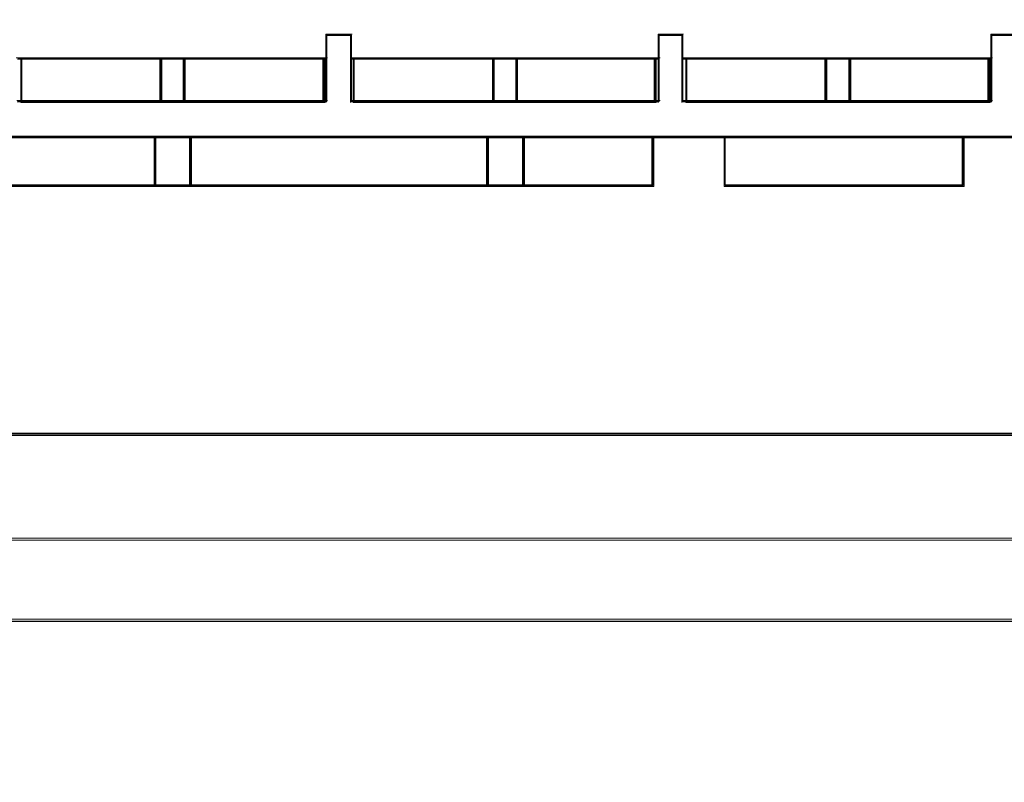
# Model space of a CAD drawing. Header units: millimetres. Extents: x -1290 to 1795, y -4192 to -1311.
# Tile 35 of 256: x 545.13 to 553.41, y -3308.53 to -3302.11. Entities that reach past the tile are written whole.
import ezdxf

# ---------------------------------------------------------------- set-up
doc = ezdxf.new("R2010")
doc.units = ezdxf.units.MM
doc.layers.add('$EL_istn', color=7, linetype='Continuous', lineweight=15)
doc.layers.add('Aparatura', color=7, linetype='Continuous', lineweight=13)
doc.styles.get("Standard").update_dxf_attribs({"font": 'ARIALN.TTF', "width": 0.8})
doc.dimstyles.new('100', dxfattribs={"dimtxt": 15, "dimasz": 10, "dimexe": 1.25, "dimexo": 0.625, "dimtad": 1, "dimdec": 0, "dimtxsty": 'Standard', "dimblk": 'OBLIQUE', "dimcen": 2.5, "dimadec": 0, "dimazin": 0, "dimtfac": 1, "dimtdec": 0, "dimtmove": 0, "dimatfit": 3, "dimldrblk": 'NONE', "dimfxl": 1, "dimarcsym": 0})

# ---------------------------------------------------------------- blocks, each defined once
blk = doc.blocks.new('_Oblique')
at = {"color": 0, "linetype": 'ByBlock', "lineweight": -2}
blk.add_line((-0.5, -0.5), (0.5, 0.5), dxfattribs=at)
blk = doc.blocks.new('*D43')
at = {"layer": '$EL_istn', "color": 0, "linetype": 'Continuous', "lineweight": -2, "ltscale": 0.1}
for p, q in [((605.2914, -3294.7164), (605.2914, -3319.5177)), ((518.0914, -3296.8148), (518.0914, -3319.5177)), ((518.0914, -3318.2677), (605.2914, -3318.2677))]:
    blk.add_line(p, q, dxfattribs=at)
at = {"layer": 'Defpoints', "color": 0}
for p in [(605.2914, -3294.0914), (518.0914, -3296.1898), (605.2914, -3318.2677)]:
    blk.add_point(p, dxfattribs=at)
at = {"layer": '$EL_istn', "color": 0, "linetype": 'ByBlock', "lineweight": -2, "xscale": 5, "yscale": 5, "zscale": 5, "rotation": 180}
blk.add_blockref('_Oblique', (518.0914, -3318.2677), dxfattribs=at)
at = {"layer": '$EL_istn', "color": 0, "linetype": 'ByBlock', "lineweight": -2, "xscale": 5, "yscale": 5, "zscale": 5}
blk.add_blockref('_Oblique', (605.2914, -3318.2677), dxfattribs=at)
at = {"layer": '$EL_istn', "color": 0, "lineweight": 5, "insert": (561.6914, -3313.5581), "char_height": 8, "attachment_point": 5}
blk.add_mtext('436', dxfattribs=at)
blk = doc.blocks.new('_None')

msp = doc.modelspace()

# ---------------------------------------------------------------- linework, layer by layer
at = {"layer": 'Aparatura', "lineweight": 13}
for points in [[(518.6938, -3230.3956), (518.6938, -3306.7526), (518.6991, -3306.8171), (518.7153, -3306.8816), (518.7421, -3306.9408), (518.7744, -3306.9999), (518.8173, -3307.0483), (518.8657, -3307.0913), (518.9248, -3307.1236), (518.9839, -3307.1505), (519.0483, -3307.1666), (519.1128, -3307.172), (519.1128, -3307.172), (561.3069, -3307.172), (588.0019, -3307.172)], [(519.376, -3269.5903), (519.376, -3287.607), (519.376, -3288.3275), (519.376, -3296.9622), (519.376, -3302.7957), (519.376, -3304.9409), (519.376, -3305.8765), (519.376, -3306.1614), (519.376, -3306.2797), (519.376, -3306.312), (519.376, -3306.3227), (519.376, -3306.3335), (519.3814, -3306.3711), (519.3975, -3306.4087), (519.419, -3306.4464), (519.4566, -3306.4679), (519.4942, -3306.484), (519.5318, -3306.4894), (519.5372, -3306.4894), (529.4115, -3306.4894), (535.7616, -3306.4894), (538.1147, -3306.4894), (538.6841, -3306.4894), (562.6769, -3306.4894)], [(563.1711, -3306.4894), (539.1354, -3306.4894), (538.1147, -3306.4894), (535.7616, -3306.4894), (529.4115, -3306.4894), (519.5372, -3306.4894), (519.5318, -3306.4894), (519.4942, -3306.484), (519.4566, -3306.4679), (519.419, -3306.4464), (519.3975, -3306.4087), (519.3814, -3306.3711), (519.376, -3306.3335), (519.376, -3306.3227), (519.376, -3306.312), (519.376, -3306.2797), (519.376, -3306.1614), (519.376, -3305.8765), (519.376, -3304.9409), (519.376, -3302.7957), (519.376, -3296.9622), (519.376, -3288.3275), (519.376, -3269.9613)], [(553.5155, -3302.2336), (553.3036, -3302.2336), (553.3036, -3302.3904), (553.3036, -3302.4344), (553.3036, -3302.8018), (553.2795, -3302.8018), (552.1095, -3302.8018), (551.9073, -3302.8018), (550.7373, -3302.8018), (550.7036, -3302.8018), (550.7036, -3302.4344), (550.7036, -3302.3904), (550.7036, -3302.2336), (550.5062, -3302.2336), (550.5062, -3302.3904), (550.5062, -3302.4344), (550.5062, -3302.8018), (550.4725, -3302.8018), (549.3073, -3302.8018), (549.1099, -3302.8018), (547.94, -3302.8018), (547.9159, -3302.8018), (547.9159, -3302.4344), (547.9159, -3302.3904), (547.9159, -3302.2336), (547.7088, -3302.2336), (547.7088, -3302.3904), (547.7088, -3302.4344), (547.7088, -3302.8018), (547.6848, -3302.8018), (546.51, -3302.8018), (546.3126, -3302.8018), (545.1426, -3302.8018), (545.1089, -3302.8018)], [(553.5155, -3302.2336), (553.3036, -3302.2336), (553.3036, -3302.3904), (553.3036, -3302.4344), (553.3036, -3302.8018), (553.2795, -3302.8018), (552.1095, -3302.8018), (551.9073, -3302.8018), (550.7373, -3302.8018), (550.7036, -3302.8018), (550.7036, -3302.4344), (550.7036, -3302.3904), (550.7036, -3302.2336), (550.5062, -3302.2336), (550.5062, -3302.3904), (550.5062, -3302.4344), (550.5062, -3302.8018), (550.4725, -3302.8018), (549.3073, -3302.8018), (549.1099, -3302.8018), (547.94, -3302.8018), (547.9159, -3302.8018), (547.9159, -3302.4344), (547.9159, -3302.3904), (547.9159, -3302.2336), (547.7088, -3302.2336), (547.7088, -3302.3904), (547.7088, -3302.4344), (547.7088, -3302.8018), (547.6848, -3302.8018), (546.51, -3302.8018), (546.3126, -3302.8018), (545.1426, -3302.8018), (545.1089, -3302.8018)], [(553.5155, -3302.2336), (553.3036, -3302.2336), (553.3036, -3302.3904), (553.3036, -3302.4344), (553.3036, -3302.8018), (553.2795, -3302.8018), (552.1095, -3302.8018), (551.9073, -3302.8018), (550.7373, -3302.8018), (550.7036, -3302.8018), (550.7036, -3302.4344), (550.7036, -3302.3904), (550.7036, -3302.2336), (550.5062, -3302.2336), (550.5062, -3302.3904), (550.5062, -3302.4344), (550.5062, -3302.8018), (550.4725, -3302.8018), (549.3073, -3302.8018), (549.1099, -3302.8018), (547.94, -3302.8018), (547.9159, -3302.8018), (547.9159, -3302.4344), (547.9159, -3302.3904), (547.9159, -3302.2336), (547.7088, -3302.2336), (547.7088, -3302.3904), (547.7088, -3302.4344), (547.7088, -3302.8018), (547.6848, -3302.8018), (546.51, -3302.8018), (546.3126, -3302.8018), (545.1426, -3302.8018), (545.1089, -3302.8018)], [(553.5155, -3302.2336), (553.3036, -3302.2336), (553.3036, -3302.3904), (553.3036, -3302.4344), (553.3036, -3302.8018), (553.2795, -3302.8018), (552.1095, -3302.8018), (551.9073, -3302.8018), (550.7373, -3302.8018), (550.7036, -3302.8018), (550.7036, -3302.4344), (550.7036, -3302.3904), (550.7036, -3302.2336), (550.5062, -3302.2336), (550.5062, -3302.3904), (550.5062, -3302.4344), (550.5062, -3302.8018), (550.4725, -3302.8018), (549.3073, -3302.8018), (549.1099, -3302.8018), (547.94, -3302.8018), (547.9159, -3302.8018), (547.9159, -3302.4344), (547.9159, -3302.3904), (547.9159, -3302.2336), (547.7088, -3302.2336), (547.7088, -3302.3904), (547.7088, -3302.4344), (547.7088, -3302.8018), (547.6848, -3302.8018), (546.51, -3302.8018), (546.3126, -3302.8018), (545.1426, -3302.8018), (545.1089, -3302.8018)], [(553.5155, -3302.2336), (553.3036, -3302.2336), (553.3036, -3302.3904), (553.3036, -3302.4344), (553.3036, -3302.8018), (553.2795, -3302.8018), (552.1095, -3302.8018), (551.9073, -3302.8018), (550.7373, -3302.8018), (550.7036, -3302.8018), (550.7036, -3302.4344), (550.7036, -3302.3904), (550.7036, -3302.2336), (550.5062, -3302.2336), (550.5062, -3302.3904), (550.5062, -3302.4344), (550.5062, -3302.8018), (550.4725, -3302.8018), (549.3073, -3302.8018), (549.1099, -3302.8018), (547.94, -3302.8018), (547.9159, -3302.8018), (547.9159, -3302.4344), (547.9159, -3302.3904), (547.9159, -3302.2336), (547.7088, -3302.2336), (547.7088, -3302.3904), (547.7088, -3302.4344), (547.7088, -3302.8018), (547.6848, -3302.8018), (546.51, -3302.8018), (546.3126, -3302.8018), (545.1426, -3302.8018), (545.1089, -3302.8018)], [(545.1104, -3302.4431), (545.1441, -3302.4431), (546.3142, -3302.4431), (546.5116, -3302.4431), (547.6865, -3302.4431), (547.7105, -3302.4431), (547.7105, -3302.3994), (547.7105, -3302.244), (547.9176, -3302.244), (547.9176, -3302.3994), (547.9176, -3302.4431), (547.9417, -3302.4431), (549.1118, -3302.4431), (549.3092, -3302.4431), (550.4744, -3302.4431), (550.5081, -3302.4431), (550.5081, -3302.3994), (550.5081, -3302.244), (550.7056, -3302.244), (550.7056, -3302.3994), (550.7056, -3302.4431), (550.7393, -3302.4431), (551.9093, -3302.4431), (552.1116, -3302.4431), (553.2817, -3302.4431), (553.3057, -3302.4431), (553.3057, -3302.3994), (553.3057, -3302.244), (553.5176, -3302.244)], [(553.5172, -3302.2411), (553.3054, -3302.2411), (553.3054, -3302.3952), (553.3054, -3302.4385), (553.3054, -3302.7995), (553.2813, -3302.7995), (552.1115, -3302.7995), (551.9094, -3302.7995), (550.7396, -3302.7995), (550.7059, -3302.7995), (550.7059, -3302.4385), (550.7059, -3302.3952), (550.7059, -3302.2411), (550.5086, -3302.2411), (550.5086, -3302.3952), (550.5086, -3302.4385), (550.5086, -3302.7995), (550.4749, -3302.7995), (549.3099, -3302.7995), (549.1126, -3302.7995), (547.9428, -3302.7995), (547.9188, -3302.7995), (547.9188, -3302.4385), (547.9188, -3302.3952), (547.9188, -3302.2411), (547.7118, -3302.2411), (547.7118, -3302.3952), (547.7118, -3302.4385), (547.7118, -3302.7995), (547.6877, -3302.7995), (546.5132, -3302.7995), (546.3158, -3302.7995), (545.146, -3302.7995), (545.1123, -3302.7995)], [(553.5172, -3302.2411), (553.3054, -3302.2411), (553.3054, -3302.3952), (553.3054, -3302.4385), (553.3054, -3302.7995), (553.2813, -3302.7995), (552.1115, -3302.7995), (551.9094, -3302.7995), (550.7396, -3302.7995), (550.7059, -3302.7995), (550.7059, -3302.4385), (550.7059, -3302.3952), (550.7059, -3302.2411), (550.5086, -3302.2411), (550.5086, -3302.3952), (550.5086, -3302.4385), (550.5086, -3302.7995), (550.4749, -3302.7995), (549.3099, -3302.7995), (549.1126, -3302.7995), (547.9428, -3302.7995), (547.9188, -3302.7995), (547.9188, -3302.4385), (547.9188, -3302.3952), (547.9188, -3302.2411), (547.7118, -3302.2411), (547.7118, -3302.3952), (547.7118, -3302.4385), (547.7118, -3302.7995), (547.6877, -3302.7995), (546.5132, -3302.7995), (546.3158, -3302.7995), (545.146, -3302.7995), (545.1123, -3302.7995)], [(553.5172, -3302.2411), (553.3054, -3302.2411), (553.3054, -3302.3952), (553.3054, -3302.4385), (553.3054, -3302.7995), (553.2813, -3302.7995), (552.1115, -3302.7995), (551.9094, -3302.7995), (550.7396, -3302.7995), (550.7059, -3302.7995), (550.7059, -3302.4385), (550.7059, -3302.3952), (550.7059, -3302.2411), (550.5086, -3302.2411), (550.5086, -3302.3952), (550.5086, -3302.4385), (550.5086, -3302.7995), (550.4749, -3302.7995), (549.3099, -3302.7995), (549.1126, -3302.7995), (547.9428, -3302.7995), (547.9188, -3302.7995), (547.9188, -3302.4385), (547.9188, -3302.3952), (547.9188, -3302.2411), (547.7118, -3302.2411), (547.7118, -3302.3952), (547.7118, -3302.4385), (547.7118, -3302.7995), (547.6877, -3302.7995), (546.5132, -3302.7995), (546.3158, -3302.7995), (545.146, -3302.7995), (545.1123, -3302.7995)], [(545.1123, -3302.4388), (545.146, -3302.4388), (546.3157, -3302.4388), (546.5131, -3302.4388), (547.6876, -3302.4388), (547.7117, -3302.4388), (547.7117, -3302.3955), (547.7117, -3302.2415), (547.9187, -3302.2415), (547.9187, -3302.3955), (547.9187, -3302.4388), (547.9428, -3302.4388), (549.1125, -3302.4388), (549.3099, -3302.4388), (550.4748, -3302.4388), (550.5085, -3302.4388), (550.5085, -3302.3955), (550.5085, -3302.2415), (550.7058, -3302.2415), (550.7058, -3302.3955), (550.7058, -3302.4388), (550.7395, -3302.4388), (551.9093, -3302.4388), (552.1115, -3302.4388), (553.2812, -3302.4388), (553.3053, -3302.4388), (553.3053, -3302.3955), (553.3053, -3302.2415), (553.5171, -3302.2415)], [(543.7559, -3303.1055), (546.2644, -3303.1055), (546.5629, -3303.1055), (549.0618, -3303.1055), (549.3651, -3303.1055), (550.4533, -3303.1055), (551.0599, -3303.1055), (551.8592, -3303.1055), (552.1625, -3303.1055), (553.0629, -3303.1055), (553.6599, -3303.1055), (554.6566, -3303.1055), (554.9599, -3303.1055), (557.4539, -3303.1055), (557.7621, -3303.1055), (560.2609, -3303.1055), (560.5595, -3303.1055), (561.7102, -3303.1055)], [(543.7559, -3303.1055), (546.2644, -3303.1055), (546.5629, -3303.1055), (549.0618, -3303.1055), (549.3651, -3303.1055), (550.4533, -3303.1055), (551.0599, -3303.1055), (551.8592, -3303.1055), (552.1625, -3303.1055), (553.0629, -3303.1055), (553.6599, -3303.1055), (554.6566, -3303.1055), (554.9599, -3303.1055), (557.4539, -3303.1055), (557.7621, -3303.1055), (560.2609, -3303.1055), (560.5595, -3303.1055), (561.7102, -3303.1055)], [(543.7559, -3303.1055), (546.2644, -3303.1055), (546.5629, -3303.1055), (549.0618, -3303.1055), (549.3651, -3303.1055), (550.4533, -3303.1055), (551.0599, -3303.1055), (551.8592, -3303.1055), (552.1625, -3303.1055), (553.0629, -3303.1055), (553.6599, -3303.1055), (554.6566, -3303.1055), (554.9599, -3303.1055), (557.4539, -3303.1055), (557.7621, -3303.1055), (560.2609, -3303.1055), (560.5595, -3303.1055), (561.7102, -3303.1055)], [(543.7559, -3303.1055), (546.2644, -3303.1055), (546.5629, -3303.1055), (549.0618, -3303.1055), (549.3651, -3303.1055), (550.4533, -3303.1055), (551.0599, -3303.1055), (551.8592, -3303.1055), (552.1625, -3303.1055), (553.0629, -3303.1055), (553.6599, -3303.1055), (554.6566, -3303.1055), (554.9599, -3303.1055), (557.4539, -3303.1055), (557.7621, -3303.1055), (560.2609, -3303.1055), (560.5595, -3303.1055), (561.7102, -3303.1055)], [(543.7559, -3303.1055), (546.2644, -3303.1055), (546.5629, -3303.1055), (549.0618, -3303.1055), (549.3651, -3303.1055), (550.4533, -3303.1055), (551.0599, -3303.1055), (551.8592, -3303.1055), (552.1625, -3303.1055), (553.0629, -3303.1055), (553.6599, -3303.1055), (554.6566, -3303.1055), (554.9599, -3303.1055), (557.4539, -3303.1055), (557.7621, -3303.1055), (560.2609, -3303.1055), (560.5595, -3303.1055), (561.7102, -3303.1055)], [(543.7597, -3303.098), (546.2677, -3303.098), (546.5661, -3303.098), (549.0644, -3303.098), (549.3677, -3303.098), (550.4556, -3303.098), (551.0621, -3303.098), (551.8612, -3303.098), (552.1645, -3303.098), (553.0647, -3303.098), (553.6616, -3303.098), (554.658, -3303.098), (554.9613, -3303.098), (557.4548, -3303.098), (557.7629, -3303.098), (560.2612, -3303.098), (560.5597, -3303.098), (561.7102, -3303.098)], [(543.7597, -3303.098), (546.2677, -3303.098), (546.5661, -3303.098), (549.0644, -3303.098), (549.3677, -3303.098), (550.4556, -3303.098), (551.0621, -3303.098), (551.8612, -3303.098), (552.1645, -3303.098), (553.0647, -3303.098), (553.6616, -3303.098), (554.658, -3303.098), (554.9613, -3303.098), (557.4548, -3303.098), (557.7629, -3303.098), (560.2612, -3303.098), (560.5597, -3303.098), (561.7102, -3303.098)], [(543.7597, -3303.098), (546.2677, -3303.098), (546.5661, -3303.098), (549.0644, -3303.098), (549.3677, -3303.098), (550.4556, -3303.098), (551.0621, -3303.098), (551.8612, -3303.098), (552.1645, -3303.098), (553.0647, -3303.098), (553.6616, -3303.098), (554.658, -3303.098), (554.9613, -3303.098), (557.4548, -3303.098), (557.7629, -3303.098), (560.2612, -3303.098), (560.5597, -3303.098), (561.7102, -3303.098)], [(520.418, -3305.6078), (602.905, -3305.6078)], [(602.9051, -3305.6078), (520.4183, -3305.6078)], [(520.4266, -3305.5991), (602.8964, -3305.5991)]]:
    msp.add_lwpolyline(points, dxfattribs=at)
for points in [[(595.2364, -3294.3315), (528.0708, -3294.3315), (520.8988, -3294.3099), (520.8988, -3296.1932), (518.9355, -3296.1932), (518.8003, -3296.1932), (518.6759, -3296.1932), (518.6759, -3307.1741), (604.6314, -3307.1741), (604.6314, -3294.2936), (603.1818, -3294.299), (602.4084, -3294.3099), (595.2364, -3294.3315)], [(595.2689, -3294.3307), (528.0759, -3294.3307), (520.9038, -3294.3089), (520.9038, -3296.1896), (518.9363, -3296.1896), (518.8001, -3296.1896), (518.6802, -3296.1896), (518.6802, -3307.1741), (604.6647, -3307.1741), (604.6647, -3294.2926), (603.215, -3294.3035), (602.4411, -3294.3089), (595.2689, -3294.3307)], [(547.9265, -3302.2336), (547.7039, -3302.2336), (547.9265, -3302.2336)], [(547.7039, -3302.4032), (547.7039, -3302.2336), (547.7039, -3302.4032)], [(547.9111, -3302.4032), (547.9111, -3302.2336), (547.9111, -3302.4032)], [(550.7136, -3302.2336), (550.5007, -3302.2336), (550.7136, -3302.2336)], [(550.5007, -3302.4032), (550.5007, -3302.2336), (550.5007, -3302.4032)], [(550.6982, -3302.4032), (550.6982, -3302.2336), (550.6982, -3302.4032)], [(553.5247, -3302.2336), (553.2975, -3302.2336), (553.5247, -3302.2336)], [(553.2975, -3302.4032), (553.2975, -3302.2336), (553.2975, -3302.4032)], [(547.7039, -3302.8073), (547.7039, -3302.3877), (547.7039, -3302.8073)], [(547.9111, -3302.8073), (547.9111, -3302.3877), (547.9111, -3302.8073)], [(550.5007, -3302.8073), (550.5007, -3302.3877), (550.5007, -3302.8073)], [(550.6982, -3302.8073), (550.6982, -3302.3877), (550.6982, -3302.8073)], [(553.2975, -3302.8073), (553.2975, -3302.3877), (553.2975, -3302.8073)], [(545.0999, -3302.4308), (546.3236, -3302.4308), (545.0999, -3302.4308)], [(545.1383, -3302.4308), (545.1383, -3302.7014), (545.1383, -3302.4308)], [(546.3236, -3302.8073), (546.3236, -3302.4308), (545.1383, -3302.4308), (545.1383, -3302.6969), (545.1383, -3302.8073), (546.3236, -3302.8073)], [(546.3236, -3302.8073), (546.3236, -3302.4308), (545.1383, -3302.4308), (545.1383, -3302.6969), (545.1383, -3302.8073), (546.3236, -3302.8073)], [(546.3236, -3302.8073), (546.3236, -3302.4308), (545.1383, -3302.4308), (545.1383, -3302.6969), (545.1383, -3302.8073), (546.3236, -3302.8073)], [(546.3236, -3302.4308), (545.1383, -3302.4308), (545.1383, -3302.6969), (545.1383, -3302.8073), (546.3236, -3302.8073), (546.3236, -3302.4308)], [(546.3161, -3302.7998), (546.3161, -3302.4384), (545.1458, -3302.4384), (545.1458, -3302.6938), (545.1458, -3302.7998), (546.3161, -3302.7998)], [(546.3161, -3302.4384), (545.1458, -3302.4384), (545.1458, -3302.6938), (545.1458, -3302.7998), (546.3161, -3302.7998), (546.3161, -3302.4384)], [(546.3079, -3302.4308), (546.5207, -3302.4308), (546.3079, -3302.4308)], [(546.3079, -3302.4308), (546.3079, -3302.8073), (546.3079, -3302.4308)], [(546.5207, -3302.8073), (546.5207, -3302.4308), (546.3079, -3302.4308), (546.3079, -3302.8073), (546.5207, -3302.8073)], [(546.5207, -3302.8073), (546.5207, -3302.4308), (546.3079, -3302.4308), (546.3079, -3302.8073), (546.5207, -3302.8073)], [(546.5207, -3302.8073), (546.5207, -3302.4308), (546.3079, -3302.4308), (546.3079, -3302.8073), (546.5207, -3302.8073)], [(546.5207, -3302.8073), (546.5207, -3302.4308), (546.3079, -3302.4308), (546.3079, -3302.8073), (546.5207, -3302.8073)], [(546.5132, -3302.7998), (546.5132, -3302.4384), (546.3158, -3302.4384), (546.3158, -3302.7998), (546.5132, -3302.7998)], [(546.5132, -3302.7998), (546.5132, -3302.4384), (546.3158, -3302.4384), (546.3158, -3302.7998), (546.5132, -3302.7998)], [(546.5053, -3302.4308), (547.7193, -3302.4308), (546.5053, -3302.4308)], [(546.5053, -3302.4308), (546.5053, -3302.8073), (546.5053, -3302.4308)], [(547.6953, -3302.6969), (547.6953, -3302.4308), (546.5053, -3302.4308), (546.5053, -3302.8073), (547.6953, -3302.8073), (547.6953, -3302.6969)], [(547.6953, -3302.6969), (547.6953, -3302.4308), (546.5053, -3302.4308), (546.5053, -3302.8073), (547.6953, -3302.8073), (547.6953, -3302.6969)], [(547.6953, -3302.6969), (547.6953, -3302.4308), (546.5053, -3302.4308), (546.5053, -3302.8073), (547.6953, -3302.8073), (547.6953, -3302.6969)], [(546.5053, -3302.4308), (546.5053, -3302.8073), (547.6953, -3302.8073), (547.6953, -3302.6969), (547.6953, -3302.4308), (546.5053, -3302.4308)], [(547.6878, -3302.6938), (547.6878, -3302.4384), (546.5128, -3302.4384), (546.5128, -3302.7998), (547.6878, -3302.7998), (547.6878, -3302.6938)], [(546.5128, -3302.4384), (546.5128, -3302.7998), (547.6878, -3302.7998), (547.6878, -3302.6938), (547.6878, -3302.4384), (546.5128, -3302.4384)], [(547.6799, -3302.4308), (547.6799, -3302.7014), (547.6799, -3302.4308)], [(547.9111, -3302.4308), (549.1204, -3302.4308), (547.9111, -3302.4308)], [(547.9351, -3302.4308), (547.9351, -3302.7014), (547.9351, -3302.4308)], [(549.1204, -3302.8073), (549.1204, -3302.4308), (547.9351, -3302.4308), (547.9351, -3302.6969), (547.9351, -3302.8073), (549.1204, -3302.8073)], [(549.1204, -3302.8073), (549.1204, -3302.4308), (547.9351, -3302.4308), (547.9351, -3302.6969), (547.9351, -3302.8073), (549.1204, -3302.8073)], [(549.1204, -3302.8073), (549.1204, -3302.4308), (547.9351, -3302.4308), (547.9351, -3302.6969), (547.9351, -3302.8073), (549.1204, -3302.8073)], [(547.9351, -3302.8073), (549.1204, -3302.8073), (549.1204, -3302.4308), (547.9351, -3302.4308), (547.9351, -3302.6969), (547.9351, -3302.8073)], [(549.1204, -3302.8073), (549.1204, -3302.4308), (547.9351, -3302.4308), (547.9351, -3302.6969), (547.9351, -3302.8073), (549.1204, -3302.8073)], [(549.1129, -3302.7998), (549.1129, -3302.4384), (547.9426, -3302.4384), (547.9426, -3302.6938), (547.9426, -3302.7998), (549.1129, -3302.7998)], [(547.9426, -3302.7998), (549.1129, -3302.7998), (549.1129, -3302.4384), (547.9426, -3302.4384), (547.9426, -3302.6938), (547.9426, -3302.7998)], [(549.1129, -3302.7998), (549.1129, -3302.4384), (547.9426, -3302.4384), (547.9426, -3302.6938), (547.9426, -3302.7998), (549.1129, -3302.7998)], [(549.1047, -3302.4308), (549.3175, -3302.4308), (549.1047, -3302.4308)], [(549.1047, -3302.4308), (549.1047, -3302.8073), (549.1047, -3302.4308)], [(549.3175, -3302.8073), (549.3175, -3302.4308), (549.1047, -3302.4308), (549.1047, -3302.8073), (549.3175, -3302.8073)], [(549.3175, -3302.8073), (549.3175, -3302.4308), (549.1047, -3302.4308), (549.1047, -3302.8073), (549.3175, -3302.8073)], [(549.3175, -3302.8073), (549.3175, -3302.4308), (549.1047, -3302.4308), (549.1047, -3302.8073), (549.3175, -3302.8073)], [(549.1047, -3302.4308), (549.1047, -3302.8073), (549.3175, -3302.8073), (549.3175, -3302.4308), (549.1047, -3302.4308)], [(549.31, -3302.7998), (549.31, -3302.4384), (549.1125, -3302.4384), (549.1125, -3302.7998), (549.31, -3302.7998)], [(549.1125, -3302.4384), (549.1125, -3302.7998), (549.31, -3302.7998), (549.31, -3302.4384), (549.1125, -3302.4384)], [(549.3021, -3302.4308), (550.5161, -3302.4308), (549.3021, -3302.4308)], [(549.3021, -3302.4308), (549.3021, -3302.8073), (549.3021, -3302.4308)], [(550.4824, -3302.6969), (550.4824, -3302.4308), (549.3021, -3302.4308), (549.3021, -3302.8073), (550.4824, -3302.8073), (550.4824, -3302.6969)], [(550.4824, -3302.6969), (550.4824, -3302.4308), (549.3021, -3302.4308), (549.3021, -3302.8073), (550.4824, -3302.8073), (550.4824, -3302.6969)], [(550.4824, -3302.6969), (550.4824, -3302.4308), (549.3021, -3302.4308), (549.3021, -3302.8073), (550.4824, -3302.8073), (550.4824, -3302.6969)], [(549.3021, -3302.4308), (549.3021, -3302.8073), (550.4824, -3302.8073), (550.4824, -3302.6969), (550.4824, -3302.4308), (549.3021, -3302.4308)], [(550.4749, -3302.6938), (550.4749, -3302.4384), (549.3096, -3302.4384), (549.3096, -3302.7998), (550.4749, -3302.7998), (550.4749, -3302.6938)], [(549.3096, -3302.4384), (549.3096, -3302.7998), (550.4749, -3302.7998), (550.4749, -3302.6938), (550.4749, -3302.4384), (549.3096, -3302.4384)], [(550.467, -3302.4308), (550.467, -3302.7014), (550.467, -3302.4308)], [(550.6982, -3302.4308), (551.9172, -3302.4308), (550.6982, -3302.4308)], [(550.7318, -3302.4308), (550.7318, -3302.7014), (550.7318, -3302.4308)], [(551.9172, -3302.8073), (551.9172, -3302.4308), (550.7318, -3302.4308), (550.7318, -3302.6969), (550.7318, -3302.8073), (551.9172, -3302.8073)], [(551.9172, -3302.8073), (551.9172, -3302.4308), (550.7318, -3302.4308), (550.7318, -3302.6969), (550.7318, -3302.8073), (551.9172, -3302.8073)], [(551.9172, -3302.8073), (551.9172, -3302.4308), (550.7318, -3302.4308), (550.7318, -3302.6969), (550.7318, -3302.8073), (551.9172, -3302.8073)], [(550.7318, -3302.8073), (551.9172, -3302.8073), (551.9172, -3302.4308), (550.7318, -3302.4308), (550.7318, -3302.6969), (550.7318, -3302.8073)], [(551.9097, -3302.7998), (551.9097, -3302.4384), (550.7394, -3302.4384), (550.7394, -3302.6938), (550.7394, -3302.7998), (551.9097, -3302.7998)], [(550.7394, -3302.7998), (551.9097, -3302.7998), (551.9097, -3302.4384), (550.7394, -3302.4384), (550.7394, -3302.6938), (550.7394, -3302.7998)], [(551.9014, -3302.4308), (552.1193, -3302.4308), (551.9014, -3302.4308)], [(551.9014, -3302.4308), (551.9014, -3302.8073), (551.9014, -3302.4308)], [(552.1193, -3302.8073), (552.1193, -3302.4308), (551.9014, -3302.4308), (551.9014, -3302.8073), (552.1193, -3302.8073)], [(552.1193, -3302.8073), (552.1193, -3302.4308), (551.9014, -3302.4308), (551.9014, -3302.8073), (552.1193, -3302.8073)], [(552.1193, -3302.8073), (552.1193, -3302.4308), (551.9014, -3302.4308), (551.9014, -3302.8073), (552.1193, -3302.8073)], [(551.9014, -3302.4308), (551.9014, -3302.8073), (552.1193, -3302.8073), (552.1193, -3302.4308), (551.9014, -3302.4308)], [(552.1118, -3302.7998), (552.1118, -3302.4384), (551.9093, -3302.4384), (551.9093, -3302.7998), (552.1118, -3302.7998)], [(551.9093, -3302.4384), (551.9093, -3302.7998), (552.1118, -3302.7998), (552.1118, -3302.4384), (551.9093, -3302.4384)], [(552.1039, -3302.4308), (553.3129, -3302.4308), (552.1039, -3302.4308)], [(552.1039, -3302.4308), (552.1039, -3302.8073), (552.1039, -3302.4308)], [(553.2889, -3302.6969), (553.2889, -3302.4308), (552.1039, -3302.4308), (552.1039, -3302.8073), (553.2889, -3302.8073), (553.2889, -3302.6969)], [(553.2889, -3302.6969), (553.2889, -3302.4308), (552.1039, -3302.4308), (552.1039, -3302.8073), (553.2889, -3302.8073), (553.2889, -3302.6969)], [(553.2889, -3302.6969), (553.2889, -3302.4308), (552.1039, -3302.4308), (552.1039, -3302.8073), (553.2889, -3302.8073), (553.2889, -3302.6969)], [(552.1039, -3302.4308), (552.1039, -3302.8073), (553.2889, -3302.8073), (553.2889, -3302.6969), (553.2889, -3302.4308), (552.1039, -3302.4308)], [(553.2814, -3302.6938), (553.2814, -3302.4384), (552.1114, -3302.4384), (552.1114, -3302.7998), (553.2814, -3302.7998), (553.2814, -3302.6938)], [(552.1114, -3302.4384), (552.1114, -3302.7998), (553.2814, -3302.7998), (553.2814, -3302.6938), (553.2814, -3302.4384), (552.1114, -3302.4384)], [(553.2735, -3302.4308), (553.2735, -3302.7014), (553.2735, -3302.4308)], [(545.1383, -3302.8073), (545.1383, -3302.6859), (545.1383, -3302.8073)], [(547.6799, -3302.6859), (547.6799, -3302.8073), (547.6799, -3302.6859)], [(547.9351, -3302.8073), (547.9351, -3302.6859), (547.9351, -3302.8073)], [(550.467, -3302.6859), (550.467, -3302.8073), (550.467, -3302.6859)], [(550.7318, -3302.8073), (550.7318, -3302.6859), (550.7318, -3302.8073)], [(553.2735, -3302.6859), (553.2735, -3302.8073), (553.2735, -3302.6859)], [(547.7193, -3302.7919), (545.1046, -3302.7919), (547.7193, -3302.7919)], [(550.5161, -3302.7919), (547.9111, -3302.7919), (550.5161, -3302.7919)], [(553.3129, -3302.7919), (550.6982, -3302.7919), (553.3129, -3302.7919)], [(533.2148, -3303.0901), (561.7179, -3303.0901), (533.2148, -3303.0901)], [(546.2753, -3303.5147), (546.2753, -3303.0901), (543.7519, -3303.0901), (543.7519, -3303.5147), (546.2753, -3303.5147)], [(546.2753, -3303.5147), (546.2753, -3303.0901), (543.7519, -3303.0901), (543.7519, -3303.5147), (546.2753, -3303.5147)], [(546.2753, -3303.5147), (546.2753, -3303.0901), (543.7519, -3303.0901), (543.7519, -3303.5147), (546.2753, -3303.5147)], [(543.7519, -3303.0901), (543.7519, -3303.5147), (546.2753, -3303.5147), (546.2753, -3303.0901), (543.7519, -3303.0901)], [(546.2677, -3303.5072), (546.2677, -3303.0976), (543.7594, -3303.0976), (543.7594, -3303.5072), (546.2677, -3303.5072)], [(543.7594, -3303.0976), (543.7594, -3303.5072), (546.2677, -3303.5072), (546.2677, -3303.0976), (543.7594, -3303.0976)], [(546.2753, -3303.0901), (545.1383, -3303.0901), (546.2753, -3303.0901)], [(546.2599, -3303.5147), (546.2599, -3303.0901), (546.2599, -3303.5147)], [(546.5738, -3303.0901), (546.2599, -3303.0901), (546.5738, -3303.0901)], [(546.5738, -3303.5147), (546.5738, -3303.0901), (546.2599, -3303.0901), (546.2599, -3303.5147), (546.5738, -3303.5147)], [(546.5738, -3303.5147), (546.5738, -3303.0901), (546.2599, -3303.0901), (546.2599, -3303.5147), (546.5738, -3303.5147)], [(546.5738, -3303.5147), (546.5738, -3303.0901), (546.2599, -3303.0901), (546.2599, -3303.5147), (546.5738, -3303.5147)], [(546.5738, -3303.0901), (546.2599, -3303.0901), (546.2599, -3303.5147), (546.5738, -3303.5147), (546.5738, -3303.0901)], [(546.5662, -3303.5072), (546.5662, -3303.0976), (546.2674, -3303.0976), (546.2674, -3303.5072), (546.5662, -3303.5072)], [(546.5662, -3303.0976), (546.2674, -3303.0976), (546.2674, -3303.5072), (546.5662, -3303.5072), (546.5662, -3303.0976)], [(547.6953, -3303.0901), (546.5584, -3303.0901), (547.6953, -3303.0901)], [(546.5584, -3303.5147), (546.5584, -3303.0901), (546.5584, -3303.5147)], [(549.0721, -3303.5147), (549.0721, -3303.0901), (546.5584, -3303.0901), (546.5584, -3303.5147), (549.0721, -3303.5147)], [(549.0721, -3303.5147), (549.0721, -3303.0901), (546.5584, -3303.0901), (546.5584, -3303.5147), (549.0721, -3303.5147)], [(549.0721, -3303.5147), (549.0721, -3303.0901), (546.5584, -3303.0901), (546.5584, -3303.5147), (549.0721, -3303.5147)], [(546.5584, -3303.0901), (546.5584, -3303.5147), (549.0721, -3303.5147), (549.0721, -3303.0901), (546.5584, -3303.0901)], [(549.0645, -3303.5072), (549.0645, -3303.0976), (546.5659, -3303.0976), (546.5659, -3303.5072), (549.0645, -3303.5072)], [(546.5659, -3303.0976), (546.5659, -3303.5072), (549.0645, -3303.5072), (549.0645, -3303.0976), (546.5659, -3303.0976)], [(549.0721, -3303.0901), (547.9351, -3303.0901), (549.0721, -3303.0901)], [(549.0566, -3303.5147), (549.0566, -3303.0901), (549.0566, -3303.5147)], [(549.3756, -3303.0901), (549.0566, -3303.0901), (549.3756, -3303.0901)], [(549.3756, -3303.5147), (549.3756, -3303.0901), (549.0566, -3303.0901), (549.0566, -3303.5147), (549.3756, -3303.5147)], [(549.3756, -3303.5147), (549.3756, -3303.0901), (549.0566, -3303.0901), (549.0566, -3303.5147), (549.3756, -3303.5147)], [(549.3756, -3303.5147), (549.3756, -3303.0901), (549.0566, -3303.0901), (549.0566, -3303.5147), (549.3756, -3303.5147)], [(549.0566, -3303.0901), (549.0566, -3303.5147), (549.3756, -3303.5147), (549.3756, -3303.0901), (549.0566, -3303.0901)], [(549.3677, -3303.5072), (549.3677, -3303.0976), (549.0642, -3303.0976), (549.0642, -3303.5072), (549.3677, -3303.5072)], [(549.0642, -3303.0976), (549.0642, -3303.5072), (549.3677, -3303.5072), (549.3677, -3303.0976), (549.0642, -3303.0976)], [(550.4824, -3303.0901), (549.3598, -3303.0901), (550.4824, -3303.0901)], [(549.3598, -3303.5147), (549.3598, -3303.0901), (549.3598, -3303.5147)], [(550.4635, -3303.5147), (550.4635, -3303.0901), (549.3598, -3303.0901), (549.3598, -3303.5147), (550.4635, -3303.5147)], [(550.4635, -3303.5147), (550.4635, -3303.0901), (549.3598, -3303.0901), (549.3598, -3303.5147), (550.4635, -3303.5147)], [(550.4635, -3303.5147), (550.4635, -3303.0901), (549.3598, -3303.0901), (549.3598, -3303.5147), (550.4635, -3303.5147)], [(549.3598, -3303.0901), (549.3598, -3303.5147), (550.4635, -3303.5147), (550.4635, -3303.0901), (549.3598, -3303.0901)], [(550.4559, -3303.5072), (550.4559, -3303.0976), (549.3677, -3303.0976), (549.3677, -3303.5072), (550.4559, -3303.5072)], [(549.3677, -3303.0976), (549.3677, -3303.5072), (550.4559, -3303.5072), (550.4559, -3303.0976), (549.3677, -3303.0976)], [(550.4477, -3303.0901), (550.4477, -3303.5147), (550.4477, -3303.0901)], [(550.7473, -3303.0901), (550.467, -3303.0901), (550.7473, -3303.0901)], [(551.8688, -3303.0901), (550.7318, -3303.0901), (551.8688, -3303.0901)], [(551.0543, -3303.0901), (551.0543, -3303.5147), (551.0543, -3303.0901)], [(553.0725, -3303.5147), (553.0725, -3303.0901), (552.1653, -3303.0901), (552.1653, -3303.0901), (551.8597, -3303.0901), (551.8597, -3303.0901), (551.0543, -3303.0901), (551.0543, -3303.5147), (553.0725, -3303.5147)], [(553.0725, -3303.5147), (553.0725, -3303.0901), (552.1653, -3303.0901), (552.1653, -3303.0901), (551.8597, -3303.0901), (551.8597, -3303.0901), (551.0543, -3303.0901), (551.0543, -3303.5147), (553.0725, -3303.5147)], [(553.0725, -3303.5147), (553.0725, -3303.0901), (552.1653, -3303.0901), (552.1653, -3303.0901), (551.8597, -3303.0901), (551.8597, -3303.0901), (551.0543, -3303.0901), (551.0543, -3303.5147), (553.0725, -3303.5147)], [(552.1653, -3303.0901), (551.8597, -3303.0901), (551.8597, -3303.0901), (551.0543, -3303.0901), (551.0543, -3303.5147), (553.0725, -3303.5147), (553.0725, -3303.0901), (552.1653, -3303.0901), (552.1653, -3303.0901)], [(553.0649, -3303.5072), (553.0649, -3303.0976), (552.1645, -3303.0976), (552.1645, -3303.0976), (551.8612, -3303.0976), (551.8612, -3303.0976), (551.0619, -3303.0976), (551.0619, -3303.5072), (553.0649, -3303.5072)], [(552.1645, -3303.0976), (551.8612, -3303.0976), (551.8612, -3303.0976), (551.0619, -3303.0976), (551.0619, -3303.5072), (553.0649, -3303.5072), (553.0649, -3303.0976), (552.1645, -3303.0976), (552.1645, -3303.0976)], [(551.8534, -3303.0901), (552.1723, -3303.0901), (551.8534, -3303.0901)], [(552.1723, -3303.0901), (551.8534, -3303.0901), (552.1723, -3303.0901)], [(553.2889, -3303.0901), (552.1566, -3303.0901), (553.2889, -3303.0901)], [(553.0571, -3303.0901), (553.0571, -3303.5147), (553.0571, -3303.0901)], [(553.549, -3303.0901), (553.2735, -3303.0901), (553.549, -3303.0901)], [(543.7519, -3303.4993), (546.2753, -3303.4993), (543.7519, -3303.4993)], [(546.2599, -3303.4993), (546.5738, -3303.4993), (546.2599, -3303.4993)], [(546.5584, -3303.4993), (549.0721, -3303.4993), (546.5584, -3303.4993)], [(549.0566, -3303.4993), (549.3756, -3303.4993), (549.0566, -3303.4993)], [(549.3598, -3303.4993), (550.4635, -3303.4993), (549.3598, -3303.4993)], [(553.0725, -3303.4993), (551.0543, -3303.4993), (553.0725, -3303.4993)], [(552.1723, -3303.4993), (551.8534, -3303.4993), (552.1723, -3303.4993)], [(602.9049, -3305.5905), (520.4181, -3305.5905), (602.9049, -3305.5905)], [(538.6804, -3306.4721), (538.6804, -3306.4721), (563.1796, -3306.4721), (538.6804, -3306.4721)], [(518.6759, -3307.1738), (604.6314, -3307.1738), (518.6759, -3307.1738)], [(518.6802, -3307.1738), (604.6647, -3307.1738), (518.6802, -3307.1738)], [(519.113, -3307.1547), (519.113, -3307.1547), (561.3071, -3307.1547), (588.0021, -3307.1547), (597.8388, -3307.1547), (602.1312, -3307.1547), (603.4421, -3307.1547), (603.9686, -3307.1547), (604.1244, -3307.1547), (604.1835, -3307.1547), (604.1996, -3307.1547), (604.205, -3307.1547), (604.2103, -3307.1547), (519.113, -3307.1547)]]:
    msp.add_lwpolyline(points, close=True, dxfattribs=at)

# ---------------------------------------------------------------- dimensions: what is measured, and where the dimension line sits
at = {"layer": '$EL_istn', "linetype": 'Continuous', "lineweight": 5, "ltscale": 0.1}
dim = msp.add_linear_dim(base=(605.2914, -3318.2677), p1=(518.0914, -3296.1898), p2=(605.2914, -3294.0914), dimstyle='100', override={"dimtxt": 8, "dimasz": 5, "dimlfac": 5, "dimfxl": 35, "dimfxlon": 0}, dxfattribs=at)
dim.commit()
dim.dimension.update_dxf_attribs({"geometry": '*D43', "text_midpoint": (561.6914, -3313.5581)})

doc.saveas('drawing.dxf')
